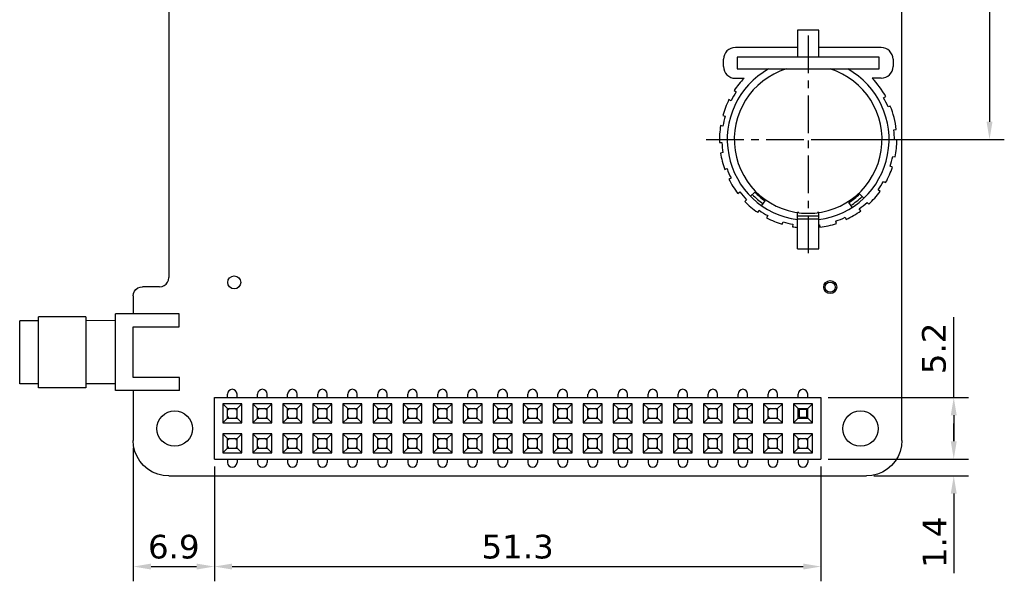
# Model space of a CAD drawing. Header units: millimetres. Extents: x 47 to 165, y 210 to 378.
# Tile 1 of 10: x 79 to 162, y 210 to 258. Entities that reach past the tile are written whole.
import ezdxf

# ---------------------------------------------------------------- set-up
doc = ezdxf.new("R2010")
doc.units = ezdxf.units.MM
doc.header["$LTSCALE"] = 0.1
doc.header["$PDMODE"] = 3
doc.header["$PDSIZE"] = 0.3125
doc.linetypes.add('CENTER', pattern=[50.8, 31.75, -6.35, 6.35, -6.35])
doc.layers.get('0').update_dxf_attribs({"linetype": 'CONTINUOUS'})
doc.layers.get('Defpoints').update_dxf_attribs({"linetype": 'CONTINUOUS'})
doc.layers.add('02___PRT_ALL_AXES', color=7, linetype='CONTINUOUS')
doc.layers.add('Dim', color=6, linetype='CONTINUOUS', lineweight=13)
doc.styles.add('Verdana', font='verdana.ttf', dxfattribs={"height": 2})
doc.dimstyles.new('aaaaaaaa 3.0', dxfattribs={"dimtxt": 2, "dimasz": 1.5, "dimexe": 1.25, "dimexo": 0.625, "dimtad": 1, "dimdec": 1, "dimzin": 9, "dimdsep": 46, "dimtxsty": 'Verdana', "dimcen": 0, "dimazin": 0, "dimtfac": 1, "dimtofl": 0, "dimtmove": 0, "dimatfit": 3, "dimfxl": 1, "dimlwd": 25, "dimlwe": 25, "dimarcsym": 0})

# ---------------------------------------------------------------- blocks, each defined once
blk = doc.blocks.new('*D71')
at = {"layer": 'Defpoints', "color": 0}
for p in [(150.743, 275.563), (145.58, 247.542), (160.918, 247.542)]:
    blk.add_point(p, dxfattribs=at)
at = {"layer": 'Dim', "color": 0, "lineweight": 25}
for p, q in [((151.368, 275.563), (162.168, 275.563)), ((160.918, 274.063), (160.918, 249.042)), ((146.205, 247.542), (162.168, 247.542))]:
    blk.add_line(p, q, dxfattribs=at)
at = {"layer": 'Dim', "color": 0}
for points in [[(161.168, 274.063), (160.668, 274.063), (160.918, 275.563)], [(160.668, 249.042), (161.168, 249.042), (160.918, 247.542)]]:
    blk.add_solid(points, dxfattribs=at)
at = {"layer": 'Dim', "color": 0, "insert": (159.247, 261.553), "char_height": 2, "attachment_point": 5, "rotation": 90, "style": 'Verdana'}
blk.add_mtext('28', dxfattribs=at)
blk = doc.blocks.new('*D72')
at = {"layer": 'Defpoints', "color": 0}
for p in [(88.506, 222.074), (95.36, 220.499), (95.36, 211.399)]:
    blk.add_point(p, dxfattribs=at)
at = {"layer": 'Dim', "color": 0, "lineweight": 25}
for p, q in [((88.506, 221.449), (88.506, 210.149)), ((95.36, 219.874), (95.36, 210.149)), ((90.006, 211.399), (93.86, 211.399))]:
    blk.add_line(p, q, dxfattribs=at)
at = {"layer": 'Dim', "color": 0}
for points in [[(90.006, 211.649), (90.006, 211.149), (88.506, 211.399)], [(93.86, 211.149), (93.86, 211.649), (95.36, 211.399)]]:
    blk.add_solid(points, dxfattribs=at)
at = {"layer": 'Dim', "color": 0, "insert": (91.933, 213.065), "char_height": 2, "attachment_point": 5, "style": 'Verdana'}
blk.add_mtext('6.9', dxfattribs=at)
blk = doc.blocks.new('*D73')
at = {"layer": 'Defpoints', "color": 0}
for p in [(95.36, 220.499), (146.66, 220.499), (146.66, 211.399)]:
    blk.add_point(p, dxfattribs=at)
at = {"layer": 'Dim', "color": 0, "lineweight": 25}
for p, q in [((95.36, 219.874), (95.36, 210.149)), ((146.66, 219.874), (146.66, 210.149)), ((96.86, 211.399), (145.16, 211.399))]:
    blk.add_line(p, q, dxfattribs=at)
at = {"layer": 'Dim', "color": 0}
for points in [[(96.86, 211.649), (96.86, 211.149), (95.36, 211.399)], [(145.16, 211.149), (145.16, 211.649), (146.66, 211.399)]]:
    blk.add_solid(points, dxfattribs=at)
at = {"layer": 'Dim', "color": 0, "insert": (121.01, 213.066), "char_height": 2, "attachment_point": 5, "style": 'Verdana'}
blk.add_mtext('51.3', dxfattribs=at)
blk = doc.blocks.new('*D74')
at = {"layer": 'Defpoints', "color": 0}
for p in [(146.66, 220.499), (150.505, 219.074), (157.892, 219.074)]:
    blk.add_point(p, dxfattribs=at)
at = {"layer": 'Dim', "color": 0, "lineweight": 25}
for p, q in [((157.892, 221.999), (157.892, 223.499)), ((147.285, 220.499), (159.142, 220.499)), ((151.13, 219.074), (159.142, 219.074)), ((157.892, 217.574), (157.892, 210.832))]:
    blk.add_line(p, q, dxfattribs=at)
at = {"layer": 'Dim', "color": 0}
for points in [[(157.642, 221.999), (158.142, 221.999), (157.892, 220.499)], [(158.142, 217.574), (157.642, 217.574), (157.892, 219.074)]]:
    blk.add_solid(points, dxfattribs=at)
at = {"layer": 'Dim', "color": 0, "insert": (156.264, 213.453), "char_height": 2, "attachment_point": 5, "rotation": 90, "style": 'Verdana'}
blk.add_mtext('1.4', dxfattribs=at)
blk = doc.blocks.new('*D75')
at = {"layer": 'Defpoints', "color": 0}
for p in [(146.66, 225.699), (146.66, 220.499), (157.892, 220.499)]:
    blk.add_point(p, dxfattribs=at)
at = {"layer": 'Dim', "color": 0, "lineweight": 25}
for p, q in [((157.892, 225.699), (157.892, 232.517)), ((147.285, 225.699), (159.142, 225.699)), ((157.892, 224.199), (157.892, 221.999)), ((147.285, 220.499), (159.142, 220.499))]:
    blk.add_line(p, q, dxfattribs=at)
at = {"layer": 'Dim', "color": 0}
for points in [[(158.142, 224.199), (157.642, 224.199), (157.892, 225.699)], [(157.642, 221.999), (158.142, 221.999), (157.892, 220.499)]]:
    blk.add_solid(points, dxfattribs=at)
at = {"layer": 'Dim', "color": 0, "insert": (156.226, 229.858), "char_height": 2, "attachment_point": 5, "rotation": 90, "style": 'Verdana'}
blk.add_mtext('5.2', dxfattribs=at)

msp = doc.modelspace()

# ---------------------------------------------------------------- linework, layer by layer
at = {"color": 7, "linetype": 'Continuous'}
for p, q in [((153.514, 222.074), (153.506, 272.573)), ((91.506, 258.785), (91.506, 235.848)), ((146.48, 256.792), (144.68, 256.792)), ((144.68, 256.792), (144.68, 254.509)), ((146.48, 254.509), (146.48, 256.792)), ((144.68, 255.324), (139.421, 255.324)), ((151.756, 255.324), (146.48, 255.324)), ((138.421, 253.719), (138.421, 254.324)), ((151.58, 254.509), (139.58, 254.509)), ((139.58, 254.509), (139.58, 253.509)), ((151.58, 253.509), (151.58, 254.509)), ((152.756, 254.324), (152.756, 253.723)), ((139.58, 253.509), (151.58, 253.509)), ((139.421, 252.719), (140.154, 252.719)), ((151.756, 252.723), (151.003, 252.723)), ((139.327, 251.683), (139.499, 251.569)), ((139.066, 250.823), (138.882, 250.915)), ((151.964, 251.069), (152.145, 251.168)), ((152.527, 250.367), (152.336, 250.29)), ((138.362, 249.578), (138.56, 249.522)), ((138.375, 248.679), (138.172, 248.711)), ((152.828, 248.359), (153.033, 248.382)), ((153.08, 247.496), (152.874, 247.497)), ((138.085, 247.279), (138.291, 247.286)), ((138.372, 246.426), (138.168, 246.395)), ((152.732, 246.109), (152.934, 246.069)), ((138.522, 245.004), (138.716, 245.074)), ((152.708, 245.21), (152.512, 245.274)), ((139.056, 244.28), (138.871, 244.188)), ((151.954, 243.995), (152.134, 243.895)), ((151.657, 243.146), (151.49, 243.267)), ((139.633, 242.972), (139.796, 243.098)), ((140.362, 242.445), (140.214, 242.301)), ((141.057, 243.095), (140.699, 242.746)), ((141.648, 241.943), (141.933, 242.353)), ((150.277, 242.565), (149.933, 242.928)), ((141.311, 241.375), (141.428, 241.545)), ((149.298, 241.799), (149.029, 242.221)), ((150.026, 241.502), (149.904, 241.668)), ((150.568, 242.22), (150.709, 242.069)), ((142.166, 241.096), (142.069, 240.914)), ((144.68, 238.292), (144.68, 241.359)), ((144.781, 241.349), (144.68, 241.349)), ((144.68, 241.065), (146.48, 241.065)), ((146.48, 240.789), (144.68, 240.789)), ((146.48, 241.349), (146.379, 241.349)), ((146.48, 238.292), (146.48, 241.359)), ((148.706, 240.952), (148.795, 240.766)), ((143.395, 240.367), (143.455, 240.564)), ((144.295, 240.362), (144.258, 240.159)), ((146.547, 240.312), (146.574, 240.108)), ((147.971, 240.433), (147.906, 240.629)), ((144.68, 238.292), (146.48, 238.292)), ((91.488, 235.648), (91.506, 235.848)), ((88.602, 234.69), (88.727, 234.852)), ((88.727, 234.852), (88.889, 234.977)), ((88.889, 234.977), (89.077, 235.055)), ((89.077, 235.055), (89.279, 235.074)), ((90.733, 235.068), (89.279, 235.074)), ((90.733, 235.068), (90.935, 235.095)), ((90.935, 235.095), (91.124, 235.173)), ((91.124, 235.173), (91.286, 235.297)), ((91.286, 235.297), (91.41, 235.459)), ((91.41, 235.459), (91.488, 235.648)), ((88.498, 234.299), (88.524, 234.502)), ((88.498, 234.299), (88.499, 232.785)), ((88.524, 234.502), (88.602, 234.69)), ((84.499, 232.532), (80.499, 232.529)), ((80.503, 226.529), (80.499, 232.529)), ((84.499, 232.532), (84.503, 226.532)), ((92.399, 232.787), (86.999, 232.784)), ((87.003, 226.284), (86.999, 232.784)), ((92.399, 231.687), (92.399, 232.787)), ((80.499, 232.204), (78.899, 232.203)), ((78.903, 226.853), (78.899, 232.203)), ((86.999, 232.209), (84.499, 232.207)), ((88.499, 231.685), (92.399, 231.687)), ((88.502, 227.385), (88.499, 231.685)), ((92.402, 227.387), (88.502, 227.385)), ((92.403, 226.287), (92.402, 227.387)), ((80.503, 226.854), (78.903, 226.853)), ((84.503, 226.532), (80.503, 226.529)), ((87.003, 226.859), (84.503, 226.857)), ((92.403, 226.287), (87.003, 226.284)), ((88.503, 226.285), (88.506, 222.074)), ((95.36, 225.699), (146.66, 225.699)), ((95.36, 220.499), (95.36, 225.699)), ((96.48, 225.699), (96.48, 226)), ((97.28, 225.699), (97.28, 226)), ((99.02, 225.699), (99.02, 226)), ((99.82, 225.699), (99.82, 226)), ((101.56, 225.699), (101.56, 226)), ((102.36, 225.699), (102.36, 226)), ((104.1, 225.699), (104.1, 226)), ((104.9, 225.699), (104.9, 226)), ((106.64, 225.699), (106.64, 226)), ((107.44, 225.699), (107.44, 226)), ((109.18, 225.699), (109.18, 226)), ((109.98, 225.699), (109.98, 226)), ((111.72, 225.699), (111.72, 226)), ((112.52, 225.699), (112.52, 226)), ((114.26, 225.699), (114.26, 226)), ((115.06, 225.699), (115.06, 226)), ((116.8, 225.699), (116.8, 226)), ((117.6, 225.699), (117.6, 226)), ((119.34, 225.699), (119.34, 226)), ((120.14, 225.699), (120.14, 226)), ((121.88, 225.699), (121.88, 226)), ((122.68, 225.699), (122.68, 226)), ((124.42, 225.699), (124.42, 226)), ((125.22, 225.699), (125.22, 226)), ((126.96, 225.699), (126.96, 226)), ((127.76, 225.699), (127.76, 226)), ((129.5, 225.699), (129.5, 226)), ((130.3, 225.699), (130.3, 226)), ((132.04, 225.699), (132.04, 226)), ((132.84, 225.699), (132.84, 226)), ((134.58, 225.699), (134.58, 226)), ((135.38, 225.699), (135.38, 226)), ((137.12, 225.699), (137.12, 226)), ((137.92, 225.699), (137.92, 226)), ((139.66, 225.699), (139.66, 226)), ((140.46, 225.699), (140.46, 226)), ((142.2, 225.699), (142.2, 226)), ((143, 225.699), (143, 226)), ((144.74, 225.699), (144.74, 226)), ((145.54, 225.699), (145.54, 226)), ((146.66, 225.699), (146.66, 220.499)), ((96.48, 224.769), (96.08, 225.169)), ((97.68, 225.169), (96.08, 225.169)), ((96.08, 225.169), (96.08, 223.569)), ((97.68, 225.169), (97.28, 224.769)), ((97.68, 223.569), (97.68, 225.169)), ((99.02, 224.769), (98.62, 225.169)), ((100.22, 225.169), (98.62, 225.169)), ((98.62, 225.169), (98.62, 223.569)), ((100.22, 225.169), (99.82, 224.769)), ((100.22, 223.569), (100.22, 225.169)), ((101.56, 224.769), (101.16, 225.169)), ((102.76, 225.169), (101.16, 225.169)), ((101.16, 225.169), (101.16, 223.569)), ((102.76, 225.169), (102.36, 224.769)), ((102.76, 223.569), (102.76, 225.169)), ((105.3, 225.169), (103.7, 225.169)), ((104.1, 224.769), (103.7, 225.169)), ((103.7, 225.169), (103.7, 223.569)), ((105.3, 225.169), (104.9, 224.769)), ((105.3, 223.569), (105.3, 225.169)), ((107.84, 225.169), (106.24, 225.169)), ((106.64, 224.769), (106.24, 225.169)), ((106.24, 225.169), (106.24, 223.569)), ((107.84, 225.169), (107.44, 224.769)), ((107.84, 223.569), (107.84, 225.169)), ((110.38, 225.169), (108.78, 225.169)), ((109.18, 224.769), (108.78, 225.169)), ((108.78, 225.169), (108.78, 223.569)), ((110.38, 225.169), (109.98, 224.769)), ((110.38, 223.569), (110.38, 225.169)), ((112.92, 225.169), (111.32, 225.169)), ((111.72, 224.769), (111.32, 225.169)), ((111.32, 225.169), (111.32, 223.569)), ((112.92, 225.169), (112.52, 224.769)), ((112.92, 223.569), (112.92, 225.169)), ((115.46, 225.169), (113.86, 225.169)), ((114.26, 224.769), (113.86, 225.169)), ((113.86, 225.169), (113.86, 223.569)), ((115.46, 225.169), (115.06, 224.769)), ((115.46, 223.569), (115.46, 225.169)), ((118, 225.169), (116.4, 225.169)), ((116.8, 224.769), (116.4, 225.169)), ((116.4, 225.169), (116.4, 223.569)), ((118, 225.169), (117.6, 224.769)), ((118, 223.569), (118, 225.169)), ((120.54, 225.169), (118.94, 225.169)), ((119.34, 224.769), (118.94, 225.169)), ((118.94, 225.169), (118.94, 223.569)), ((120.54, 225.169), (120.14, 224.769)), ((120.54, 223.569), (120.54, 225.169)), ((123.08, 225.169), (121.48, 225.169)), ((121.88, 224.769), (121.48, 225.169)), ((121.48, 225.169), (121.48, 223.569)), ((123.08, 225.169), (122.68, 224.769)), ((123.08, 223.569), (123.08, 225.169)), ((125.62, 225.169), (124.02, 225.169)), ((124.42, 224.769), (124.02, 225.169)), ((124.02, 225.169), (124.02, 223.569)), ((125.62, 225.169), (125.22, 224.769)), ((125.62, 223.569), (125.62, 225.169)), ((128.16, 225.169), (126.56, 225.169)), ((126.96, 224.769), (126.56, 225.169)), ((126.56, 225.169), (126.56, 223.569)), ((128.16, 225.169), (127.76, 224.769)), ((128.16, 223.569), (128.16, 225.169)), ((130.7, 225.169), (129.1, 225.169)), ((129.5, 224.769), (129.1, 225.169)), ((129.1, 225.169), (129.1, 223.569)), ((130.7, 225.169), (130.3, 224.769)), ((130.7, 223.569), (130.7, 225.169)), ((133.24, 225.169), (131.64, 225.169)), ((132.04, 224.769), (131.64, 225.169)), ((131.64, 225.169), (131.64, 223.569)), ((133.24, 225.169), (132.84, 224.769)), ((133.24, 223.569), (133.24, 225.169)), ((135.78, 225.169), (134.18, 225.169)), ((134.58, 224.769), (134.18, 225.169)), ((134.18, 225.169), (134.18, 223.569)), ((135.78, 225.169), (135.38, 224.769)), ((135.78, 223.569), (135.78, 225.169)), ((138.32, 225.169), (136.72, 225.169)), ((137.12, 224.769), (136.72, 225.169)), ((136.72, 225.169), (136.72, 223.569)), ((138.32, 225.169), (137.92, 224.769)), ((138.32, 223.569), (138.32, 225.169)), ((140.86, 225.169), (139.26, 225.169)), ((139.66, 224.769), (139.26, 225.169)), ((139.26, 225.169), (139.26, 223.569)), ((140.86, 225.169), (140.46, 224.769)), ((140.86, 223.569), (140.86, 225.169)), ((143.4, 225.169), (141.8, 225.169)), ((142.2, 224.769), (141.8, 225.169)), ((141.8, 225.169), (141.8, 223.569)), ((143.4, 225.169), (143, 224.769)), ((143.4, 223.569), (143.4, 225.169)), ((145.94, 225.169), (144.34, 225.169)), ((144.74, 224.769), (144.34, 225.169)), ((144.34, 225.169), (144.34, 223.569)), ((145.94, 225.169), (145.54, 224.769)), ((145.94, 223.569), (145.94, 225.169)), ((96.48, 224.769), (97.28, 224.769)), ((96.48, 223.969), (96.48, 224.769)), ((97.28, 223.969), (97.28, 224.769)), ((99.02, 224.769), (99.82, 224.769)), ((99.02, 223.969), (99.02, 224.769)), ((99.82, 223.969), (99.82, 224.769)), ((101.56, 224.769), (102.36, 224.769)), ((101.56, 223.969), (101.56, 224.769)), ((102.36, 223.969), (102.36, 224.769)), ((104.1, 224.769), (104.9, 224.769)), ((104.1, 223.969), (104.1, 224.769)), ((104.9, 223.969), (104.9, 224.769)), ((106.64, 224.769), (107.44, 224.769)), ((106.64, 223.969), (106.64, 224.769)), ((107.44, 223.969), (107.44, 224.769)), ((109.18, 224.769), (109.98, 224.769)), ((109.18, 223.969), (109.18, 224.769)), ((109.98, 223.969), (109.98, 224.769)), ((111.72, 224.769), (112.52, 224.769)), ((111.72, 223.969), (111.72, 224.769)), ((112.52, 223.969), (112.52, 224.769)), ((114.26, 224.769), (115.06, 224.769)), ((114.26, 223.969), (114.26, 224.769)), ((115.06, 223.969), (115.06, 224.769)), ((116.8, 224.769), (117.6, 224.769)), ((116.8, 223.969), (116.8, 224.769)), ((117.6, 223.969), (117.6, 224.769)), ((119.34, 224.769), (120.14, 224.769)), ((119.34, 223.969), (119.34, 224.769)), ((120.14, 223.969), (120.14, 224.769)), ((121.88, 224.769), (122.68, 224.769)), ((121.88, 223.969), (121.88, 224.769)), ((122.68, 223.969), (122.68, 224.769)), ((124.42, 224.769), (125.22, 224.769)), ((124.42, 223.969), (124.42, 224.769)), ((125.22, 223.969), (125.22, 224.769)), ((126.96, 224.769), (127.76, 224.769)), ((126.96, 223.969), (126.96, 224.769)), ((127.76, 223.969), (127.76, 224.769)), ((129.5, 224.769), (130.3, 224.769)), ((129.5, 223.969), (129.5, 224.769)), ((130.3, 223.969), (130.3, 224.769)), ((132.04, 224.769), (132.84, 224.769)), ((132.04, 223.969), (132.04, 224.769)), ((132.84, 223.969), (132.84, 224.769)), ((134.58, 224.769), (135.38, 224.769)), ((134.58, 223.969), (134.58, 224.769)), ((135.38, 223.969), (135.38, 224.769)), ((137.12, 224.769), (137.92, 224.769)), ((137.12, 223.969), (137.12, 224.769)), ((137.92, 223.969), (137.92, 224.769)), ((139.66, 224.769), (140.46, 224.769)), ((139.66, 223.969), (139.66, 224.769)), ((140.46, 223.969), (140.46, 224.769)), ((142.2, 224.769), (143, 224.769)), ((142.2, 223.969), (142.2, 224.769)), ((143, 223.969), (143, 224.769)), ((144.74, 224.769), (145.54, 224.769)), ((144.74, 223.969), (144.74, 224.769)), ((145.46, 224.689), (144.82, 224.689)), ((144.82, 224.689), (144.82, 224.049)), ((144.82, 224.049), (145.46, 224.049)), ((145.46, 224.049), (145.46, 224.689)), ((145.54, 223.969), (145.54, 224.769)), ((96.08, 223.569), (96.48, 223.969)), ((96.08, 223.569), (97.68, 223.569)), ((96.48, 223.969), (97.28, 223.969)), ((97.28, 223.969), (97.68, 223.569)), ((98.62, 223.569), (99.02, 223.969)), ((98.62, 223.569), (100.22, 223.569)), ((99.02, 223.969), (99.82, 223.969)), ((99.82, 223.969), (100.22, 223.569)), ((101.16, 223.569), (101.56, 223.969)), ((101.16, 223.569), (102.76, 223.569)), ((101.56, 223.969), (102.36, 223.969)), ((102.36, 223.969), (102.76, 223.569)), ((103.7, 223.569), (104.1, 223.969)), ((103.7, 223.569), (105.3, 223.569)), ((104.1, 223.969), (104.9, 223.969)), ((104.9, 223.969), (105.3, 223.569)), ((106.24, 223.569), (106.64, 223.969)), ((106.24, 223.569), (107.84, 223.569)), ((106.64, 223.969), (107.44, 223.969)), ((107.44, 223.969), (107.84, 223.569)), ((108.78, 223.569), (109.18, 223.969)), ((108.78, 223.569), (110.38, 223.569)), ((109.18, 223.969), (109.98, 223.969)), ((109.98, 223.969), (110.38, 223.569)), ((111.32, 223.569), (111.72, 223.969)), ((111.32, 223.569), (112.92, 223.569)), ((111.72, 223.969), (112.52, 223.969)), ((112.52, 223.969), (112.92, 223.569)), ((113.86, 223.569), (114.26, 223.969)), ((113.86, 223.569), (115.46, 223.569)), ((114.26, 223.969), (115.06, 223.969)), ((115.06, 223.969), (115.46, 223.569)), ((116.4, 223.569), (116.8, 223.969)), ((116.4, 223.569), (118, 223.569)), ((116.8, 223.969), (117.6, 223.969)), ((117.6, 223.969), (118, 223.569)), ((118.94, 223.569), (119.34, 223.969)), ((118.94, 223.569), (120.54, 223.569)), ((119.34, 223.969), (120.14, 223.969)), ((120.14, 223.969), (120.54, 223.569)), ((121.48, 223.569), (121.88, 223.969)), ((121.48, 223.569), (123.08, 223.569)), ((121.88, 223.969), (122.68, 223.969)), ((122.68, 223.969), (123.08, 223.569)), ((124.02, 223.569), (124.42, 223.969)), ((124.02, 223.569), (125.62, 223.569)), ((124.42, 223.969), (125.22, 223.969)), ((125.22, 223.969), (125.62, 223.569)), ((126.56, 223.569), (126.96, 223.969)), ((126.56, 223.569), (128.16, 223.569)), ((126.96, 223.969), (127.76, 223.969)), ((127.76, 223.969), (128.16, 223.569)), ((129.1, 223.569), (129.5, 223.969)), ((129.1, 223.569), (130.7, 223.569)), ((129.5, 223.969), (130.3, 223.969)), ((130.3, 223.969), (130.7, 223.569)), ((131.64, 223.569), (132.04, 223.969)), ((131.64, 223.569), (133.24, 223.569)), ((132.04, 223.969), (132.84, 223.969)), ((132.84, 223.969), (133.24, 223.569)), ((134.18, 223.569), (134.58, 223.969)), ((134.18, 223.569), (135.78, 223.569)), ((134.58, 223.969), (135.38, 223.969)), ((135.38, 223.969), (135.78, 223.569)), ((136.72, 223.569), (137.12, 223.969)), ((136.72, 223.569), (138.32, 223.569)), ((137.12, 223.969), (137.92, 223.969)), ((137.92, 223.969), (138.32, 223.569)), ((139.26, 223.569), (139.66, 223.969)), ((139.26, 223.569), (140.86, 223.569)), ((139.66, 223.969), (140.46, 223.969)), ((140.46, 223.969), (140.86, 223.569)), ((141.8, 223.569), (142.2, 223.969)), ((141.8, 223.569), (143.4, 223.569)), ((142.2, 223.969), (143, 223.969)), ((143, 223.969), (143.4, 223.569)), ((144.34, 223.569), (144.74, 223.969)), ((144.34, 223.569), (145.94, 223.569)), ((144.74, 223.969), (145.54, 223.969)), ((145.54, 223.969), (145.94, 223.569)), ((96.48, 222.229), (96.08, 222.629)), ((97.68, 222.629), (96.08, 222.629)), ((96.08, 222.629), (96.08, 221.029)), ((97.68, 222.629), (97.28, 222.229)), ((97.68, 221.029), (97.68, 222.629)), ((99.02, 222.229), (98.62, 222.629)), ((100.22, 222.629), (98.62, 222.629)), ((98.62, 222.629), (98.62, 221.029)), ((100.22, 222.629), (99.82, 222.229)), ((100.22, 221.029), (100.22, 222.629)), ((101.56, 222.229), (101.16, 222.629)), ((102.76, 222.629), (101.16, 222.629)), ((101.16, 222.629), (101.16, 221.029)), ((102.76, 222.629), (102.36, 222.229)), ((102.76, 221.029), (102.76, 222.629)), ((105.3, 222.629), (103.7, 222.629)), ((104.1, 222.229), (103.7, 222.629)), ((103.7, 222.629), (103.7, 221.029)), ((105.3, 222.629), (104.9, 222.229)), ((105.3, 221.029), (105.3, 222.629)), ((107.84, 222.629), (106.24, 222.629)), ((106.64, 222.229), (106.24, 222.629)), ((106.24, 222.629), (106.24, 221.029)), ((107.84, 222.629), (107.44, 222.229)), ((107.84, 221.029), (107.84, 222.629)), ((110.38, 222.629), (108.78, 222.629)), ((109.18, 222.229), (108.78, 222.629)), ((108.78, 222.629), (108.78, 221.029)), ((110.38, 222.629), (109.98, 222.229)), ((110.38, 221.029), (110.38, 222.629)), ((112.92, 222.629), (111.32, 222.629)), ((111.72, 222.229), (111.32, 222.629)), ((111.32, 222.629), (111.32, 221.029)), ((112.92, 222.629), (112.52, 222.229)), ((112.92, 221.029), (112.92, 222.629)), ((115.46, 222.629), (113.86, 222.629)), ((114.26, 222.229), (113.86, 222.629)), ((113.86, 222.629), (113.86, 221.029)), ((115.46, 222.629), (115.06, 222.229)), ((115.46, 221.029), (115.46, 222.629)), ((118, 222.629), (116.4, 222.629)), ((116.8, 222.229), (116.4, 222.629)), ((116.4, 222.629), (116.4, 221.029)), ((118, 222.629), (117.6, 222.229)), ((118, 221.029), (118, 222.629)), ((120.54, 222.629), (118.94, 222.629)), ((119.34, 222.229), (118.94, 222.629)), ((118.94, 222.629), (118.94, 221.029)), ((120.54, 222.629), (120.14, 222.229)), ((120.54, 221.029), (120.54, 222.629)), ((123.08, 222.629), (121.48, 222.629)), ((121.88, 222.229), (121.48, 222.629)), ((121.48, 222.629), (121.48, 221.029)), ((123.08, 222.629), (122.68, 222.229)), ((123.08, 221.029), (123.08, 222.629)), ((125.62, 222.629), (124.02, 222.629)), ((124.42, 222.229), (124.02, 222.629)), ((124.02, 222.629), (124.02, 221.029)), ((125.62, 222.629), (125.22, 222.229)), ((125.62, 221.029), (125.62, 222.629)), ((128.16, 222.629), (126.56, 222.629)), ((126.96, 222.229), (126.56, 222.629)), ((126.56, 222.629), (126.56, 221.029)), ((128.16, 222.629), (127.76, 222.229)), ((128.16, 221.029), (128.16, 222.629)), ((130.7, 222.629), (129.1, 222.629)), ((129.5, 222.229), (129.1, 222.629)), ((129.1, 222.629), (129.1, 221.029)), ((130.7, 222.629), (130.3, 222.229)), ((130.7, 221.029), (130.7, 222.629)), ((133.24, 222.629), (131.64, 222.629)), ((132.04, 222.229), (131.64, 222.629)), ((131.64, 222.629), (131.64, 221.029)), ((133.24, 222.629), (132.84, 222.229)), ((133.24, 221.029), (133.24, 222.629)), ((135.78, 222.629), (134.18, 222.629)), ((134.58, 222.229), (134.18, 222.629)), ((134.18, 222.629), (134.18, 221.029)), ((135.78, 222.629), (135.38, 222.229)), ((135.78, 221.029), (135.78, 222.629)), ((138.32, 222.629), (136.72, 222.629)), ((137.12, 222.229), (136.72, 222.629)), ((136.72, 222.629), (136.72, 221.029)), ((138.32, 222.629), (137.92, 222.229)), ((138.32, 221.029), (138.32, 222.629)), ((140.86, 222.629), (139.26, 222.629)), ((139.66, 222.229), (139.26, 222.629)), ((139.26, 222.629), (139.26, 221.029)), ((140.86, 222.629), (140.46, 222.229)), ((140.86, 221.029), (140.86, 222.629)), ((143.4, 222.629), (141.8, 222.629)), ((142.2, 222.229), (141.8, 222.629)), ((141.8, 222.629), (141.8, 221.029)), ((143.4, 222.629), (143, 222.229)), ((143.4, 221.029), (143.4, 222.629)), ((145.94, 222.629), (144.34, 222.629)), ((144.74, 222.229), (144.34, 222.629)), ((144.34, 222.629), (144.34, 221.029)), ((145.94, 222.629), (145.54, 222.229)), ((145.94, 221.029), (145.94, 222.629)), ((88.534, 221.603), (88.506, 222.074)), ((88.644, 221.144), (88.534, 221.603)), ((96.48, 222.229), (97.28, 222.229)), ((96.48, 221.429), (96.48, 222.229)), ((97.28, 221.429), (97.28, 222.229)), ((99.02, 222.229), (99.82, 222.229)), ((99.02, 221.429), (99.02, 222.229)), ((99.82, 221.429), (99.82, 222.229)), ((101.56, 222.229), (102.36, 222.229)), ((101.56, 221.429), (101.56, 222.229)), ((102.36, 221.429), (102.36, 222.229)), ((104.1, 222.229), (104.9, 222.229)), ((104.1, 221.429), (104.1, 222.229)), ((104.9, 221.429), (104.9, 222.229)), ((106.64, 222.229), (107.44, 222.229)), ((106.64, 221.429), (106.64, 222.229)), ((107.44, 221.429), (107.44, 222.229)), ((109.18, 222.229), (109.98, 222.229)), ((109.18, 221.429), (109.18, 222.229)), ((109.98, 221.429), (109.98, 222.229)), ((111.72, 222.229), (112.52, 222.229)), ((111.72, 221.429), (111.72, 222.229)), ((112.52, 221.429), (112.52, 222.229)), ((114.26, 222.229), (115.06, 222.229)), ((114.26, 221.429), (114.26, 222.229)), ((115.06, 221.429), (115.06, 222.229)), ((116.8, 222.229), (117.6, 222.229)), ((116.8, 221.429), (116.8, 222.229)), ((117.6, 221.429), (117.6, 222.229)), ((119.34, 222.229), (120.14, 222.229)), ((119.34, 221.429), (119.34, 222.229)), ((120.14, 221.429), (120.14, 222.229)), ((121.88, 222.229), (122.68, 222.229)), ((121.88, 221.429), (121.88, 222.229)), ((122.68, 221.429), (122.68, 222.229)), ((124.42, 222.229), (125.22, 222.229)), ((124.42, 221.429), (124.42, 222.229)), ((125.22, 221.429), (125.22, 222.229)), ((126.96, 222.229), (127.76, 222.229)), ((126.96, 221.429), (126.96, 222.229)), ((127.76, 221.429), (127.76, 222.229)), ((129.5, 222.229), (130.3, 222.229)), ((129.5, 221.429), (129.5, 222.229)), ((130.3, 221.429), (130.3, 222.229)), ((132.04, 222.229), (132.84, 222.229)), ((132.04, 221.429), (132.04, 222.229)), ((132.84, 221.429), (132.84, 222.229)), ((134.58, 222.229), (135.38, 222.229)), ((134.58, 221.429), (134.58, 222.229)), ((135.38, 221.429), (135.38, 222.229)), ((137.12, 222.229), (137.92, 222.229)), ((137.12, 221.429), (137.12, 222.229)), ((137.92, 221.429), (137.92, 222.229)), ((139.66, 222.229), (140.46, 222.229)), ((139.66, 221.429), (139.66, 222.229)), ((140.46, 221.429), (140.46, 222.229)), ((142.2, 222.229), (143, 222.229)), ((142.2, 221.429), (142.2, 222.229)), ((143, 221.429), (143, 222.229)), ((144.74, 222.229), (145.54, 222.229)), ((144.74, 221.429), (144.74, 222.229)), ((145.54, 221.429), (145.54, 222.229)), ((153.477, 221.603), (153.367, 221.144)), ((153.514, 222.074), (153.477, 221.603)), ((88.825, 220.707), (88.644, 221.144)), ((89.072, 220.305), (88.825, 220.707)), ((96.08, 221.029), (96.48, 221.429)), ((96.08, 221.029), (97.68, 221.029)), ((96.48, 221.429), (97.28, 221.429)), ((97.28, 221.429), (97.68, 221.029)), ((98.62, 221.029), (99.02, 221.429)), ((98.62, 221.029), (100.22, 221.029)), ((99.02, 221.429), (99.82, 221.429)), ((99.82, 221.429), (100.22, 221.029)), ((101.16, 221.029), (101.56, 221.429)), ((101.16, 221.029), (102.76, 221.029)), ((101.56, 221.429), (102.36, 221.429)), ((102.36, 221.429), (102.76, 221.029)), ((103.7, 221.029), (104.1, 221.429)), ((103.7, 221.029), (105.3, 221.029)), ((104.1, 221.429), (104.9, 221.429)), ((104.9, 221.429), (105.3, 221.029)), ((106.24, 221.029), (106.64, 221.429)), ((106.24, 221.029), (107.84, 221.029)), ((106.64, 221.429), (107.44, 221.429)), ((107.44, 221.429), (107.84, 221.029)), ((108.78, 221.029), (109.18, 221.429)), ((108.78, 221.029), (110.38, 221.029)), ((109.18, 221.429), (109.98, 221.429)), ((109.98, 221.429), (110.38, 221.029)), ((111.32, 221.029), (111.72, 221.429)), ((111.32, 221.029), (112.92, 221.029)), ((111.72, 221.429), (112.52, 221.429)), ((112.52, 221.429), (112.92, 221.029)), ((113.86, 221.029), (114.26, 221.429)), ((113.86, 221.029), (115.46, 221.029)), ((114.26, 221.429), (115.06, 221.429)), ((115.06, 221.429), (115.46, 221.029)), ((116.4, 221.029), (116.8, 221.429)), ((116.4, 221.029), (118, 221.029)), ((116.8, 221.429), (117.6, 221.429)), ((117.6, 221.429), (118, 221.029)), ((118.94, 221.029), (119.34, 221.429)), ((118.94, 221.029), (120.54, 221.029)), ((119.34, 221.429), (120.14, 221.429)), ((120.14, 221.429), (120.54, 221.029)), ((121.48, 221.029), (121.88, 221.429)), ((121.48, 221.029), (123.08, 221.029)), ((121.88, 221.429), (122.68, 221.429)), ((122.68, 221.429), (123.08, 221.029)), ((124.02, 221.029), (124.42, 221.429)), ((124.02, 221.029), (125.62, 221.029)), ((124.42, 221.429), (125.22, 221.429)), ((125.22, 221.429), (125.62, 221.029)), ((126.56, 221.029), (126.96, 221.429)), ((126.56, 221.029), (128.16, 221.029)), ((126.96, 221.429), (127.76, 221.429)), ((127.76, 221.429), (128.16, 221.029)), ((129.1, 221.029), (129.5, 221.429)), ((129.1, 221.029), (130.7, 221.029)), ((129.5, 221.429), (130.3, 221.429)), ((130.3, 221.429), (130.7, 221.029)), ((131.64, 221.029), (132.04, 221.429)), ((131.64, 221.029), (133.24, 221.029)), ((132.04, 221.429), (132.84, 221.429)), ((132.84, 221.429), (133.24, 221.029)), ((134.18, 221.029), (134.58, 221.429)), ((134.18, 221.029), (135.78, 221.029)), ((134.58, 221.429), (135.38, 221.429)), ((135.38, 221.429), (135.78, 221.029)), ((136.72, 221.029), (137.12, 221.429)), ((136.72, 221.029), (138.32, 221.029)), ((137.12, 221.429), (137.92, 221.429)), ((137.92, 221.429), (138.32, 221.029)), ((139.26, 221.029), (139.66, 221.429)), ((139.26, 221.029), (140.86, 221.029)), ((139.66, 221.429), (140.46, 221.429)), ((140.46, 221.429), (140.86, 221.029)), ((141.8, 221.029), (142.2, 221.429)), ((141.8, 221.029), (143.4, 221.029)), ((142.2, 221.429), (143, 221.429)), ((143, 221.429), (143.4, 221.029)), ((144.34, 221.029), (144.74, 221.429)), ((144.34, 221.029), (145.94, 221.029)), ((144.74, 221.429), (145.54, 221.429)), ((145.54, 221.429), (145.94, 221.029)), ((153.186, 220.707), (152.939, 220.305)), ((153.367, 221.144), (153.186, 220.707)), ((89.378, 219.946), (89.072, 220.305)), ((89.737, 219.639), (89.378, 219.946)), ((95.36, 220.499), (146.66, 220.499)), ((96.48, 220.499), (96.48, 220.197)), ((97.28, 220.499), (97.28, 220.197)), ((99.02, 220.499), (99.02, 220.197)), ((99.82, 220.499), (99.82, 220.197)), ((101.56, 220.499), (101.56, 220.197)), ((102.36, 220.499), (102.36, 220.197)), ((104.1, 220.499), (104.1, 220.197)), ((104.9, 220.499), (104.9, 220.197)), ((106.64, 220.499), (106.64, 220.197)), ((107.44, 220.499), (107.44, 220.197)), ((109.18, 220.499), (109.18, 220.197)), ((109.98, 220.499), (109.98, 220.197)), ((111.72, 220.499), (111.72, 220.197)), ((112.52, 220.499), (112.52, 220.197)), ((114.26, 220.499), (114.26, 220.197)), ((115.06, 220.499), (115.06, 220.197)), ((116.8, 220.499), (116.8, 220.197)), ((117.6, 220.499), (117.6, 220.197)), ((119.34, 220.499), (119.34, 220.197)), ((120.14, 220.499), (120.14, 220.197)), ((121.88, 220.499), (121.88, 220.197)), ((122.68, 220.499), (122.68, 220.197)), ((124.42, 220.499), (124.42, 220.197)), ((125.22, 220.499), (125.22, 220.197)), ((126.96, 220.499), (126.96, 220.197)), ((127.76, 220.499), (127.76, 220.197)), ((129.5, 220.499), (129.5, 220.197)), ((130.3, 220.499), (130.3, 220.197)), ((132.04, 220.499), (132.04, 220.197)), ((132.84, 220.499), (132.84, 220.197)), ((134.58, 220.499), (134.58, 220.197)), ((135.38, 220.499), (135.38, 220.197)), ((137.12, 220.499), (137.12, 220.197)), ((137.92, 220.499), (137.92, 220.197)), ((139.66, 220.499), (139.66, 220.197)), ((140.46, 220.499), (140.46, 220.197)), ((142.2, 220.499), (142.2, 220.197)), ((143, 220.499), (143, 220.197)), ((144.74, 220.499), (144.74, 220.197)), ((145.54, 220.499), (145.54, 220.197)), ((152.633, 219.946), (152.273, 219.639)), ((152.939, 220.305), (152.633, 219.946)), ((90.14, 219.392), (89.737, 219.639)), ((90.576, 219.212), (90.14, 219.392)), ((91.035, 219.101), (90.576, 219.212)), ((91.506, 219.064), (91.035, 219.101)), ((91.506, 219.064), (150.505, 219.074)), ((150.975, 219.101), (150.505, 219.074)), ((151.435, 219.212), (150.975, 219.101)), ((151.871, 219.392), (151.435, 219.212)), ((152.273, 219.639), (151.871, 219.392))]:
    msp.add_line(p, q, dxfattribs=at)
at = {"color": 1, "linetype": 'CENTER'}
for p, q in [((145.58, 256.332), (145.58, 237.573)), ((136.954, 247.542), (154.206, 247.542))]:
    msp.add_line(p, q, dxfattribs=at)
at = {"color": 7, "linetype": 'Continuous'}
for centre, radius in [((97.045, 235.446), 0.55), ((147.445, 235.046), 0.55), ((147.445, 235.046), 0.425), ((92.006, 223.073), 1.5), ((150.006, 223.073), 1.5)]:
    msp.add_circle(centre, radius, dxfattribs=at)
for centre, radius, start, end in [((139.421, 254.324), 1, 90, 180), ((151.756, 254.324), 1, 0, 90), ((139.421, 253.719), 1, 180, 270), ((145.58, 247.542), 6.844, 119.3255, 262.44373), ((145.58, 247.542), 6.844, 277.55627, 60.6745), ((151.756, 253.723), 1, 270.00128, 0), ((145.58, 247.542), 7.5, 136.34271, 146.48189), ((145.58, 247.542), 7.5, 28.91877, 43.6961), ((145.58, 247.542), 7.294, 146.48204, 153.26733), ((145.58, 247.542), 7.5, 153.26718, 164.24591), ((145.58, 247.542), 7.294, 22.13312, 28.91864), ((145.58, 247.542), 7.5, 6.43645, 22.13326), ((145.58, 247.542), 7.294, 164.24607, 171.0316), ((145.58, 247.542), 7.5, 171.03144, 182.00998), ((145.58, 247.542), 7.294, 359.65075, 6.43629), ((145.58, 247.542), 7.5, 348.67235, 359.65091), ((145.58, 247.542), 7.294, 182.01014, 188.79567), ((145.58, 247.542), 7.5, 188.79552, 199.77408), ((145.58, 247.542), 7.294, 341.88664, 348.67219), ((145.58, 247.542), 7.294, 199.77423, 206.55978), ((145.58, 247.542), 7.5, 330.90821, 341.8868), ((145.58, 247.542), 7.5, 206.55964, 217.53824), ((145.58, 247.542), 7.294, 324.1225, 330.90806), ((145.58, 247.542), 7.5, 313.1443, 324.12264), ((145.58, 247.542), 7.294, 217.53836, 224.32392), ((145.352, 247.284), 6.3, 224.28789, 235.26644), ((145.352, 247.284), 6, 224.28789, 235.26644), ((145.803, 247.28), 6, 302.52173, 313.50028), ((145.803, 247.28), 6.3, 302.52173, 313.50028), ((145.58, 247.542), 7.5, 224.32382, 235.30213), ((145.58, 247.542), 7.294, 235.3022, 242.08774), ((145.58, 247.542), 7.5, 295.38016, 306.35874), ((145.58, 247.542), 7.294, 306.35864, 313.14418), ((145.58, 247.542), 7.5, 242.08769, 253.06628), ((145.58, 247.542), 7.294, 288.59452, 295.38007), ((145.58, 247.542), 7.294, 253.0663, 259.85185), ((145.58, 247.542), 7.5, 259.85184, 263.10791), ((145.58, 247.542), 7.294, 277.08786, 277.61596), ((145.58, 247.542), 7.5, 277.616, 288.59459), ((96.88, 226), 0.399, 0, 180), ((99.42, 226), 0.399, 0, 180), ((101.96, 226), 0.399, 0, 180), ((104.5, 226), 0.399, 0, 180), ((107.04, 226), 0.399, 0, 180), ((109.58, 226), 0.399, 0, 180), ((112.12, 226), 0.399, 0, 180), ((114.66, 226), 0.399, 0, 180), ((117.2, 226), 0.399, 0, 180), ((119.74, 226), 0.399, 0, 180), ((122.28, 226), 0.399, 0, 180), ((124.82, 226), 0.399, 0, 180), ((127.36, 226), 0.399, 0, 180), ((129.9, 226), 0.399, 0, 180), ((132.44, 226), 0.399, 0, 180), ((134.98, 226), 0.399, 0, 180), ((137.52, 226), 0.399, 0, 180), ((140.06, 226), 0.399, 0, 180), ((142.6, 226), 0.399, 0, 180), ((145.14, 226), 0.399, 0, 180), ((96.876, 224.343), 0.475, 115.4377, 148.11716), ((96.876, 224.343), 0.475, 211.85792, 233.38626), ((96.876, 224.343), 0.475, 30.07892, 64.6854), ((96.876, 224.343), 0.475, 306.61173, 329.90561), ((99.416, 224.343), 0.475, 115.4377, 148.11716), ((99.416, 224.343), 0.475, 211.85792, 233.38626), ((99.416, 224.343), 0.475, 30.07892, 64.6854), ((99.416, 224.343), 0.475, 306.61173, 329.90561), ((101.956, 224.343), 0.475, 115.4377, 148.11716), ((101.956, 224.343), 0.475, 211.85792, 233.38626), ((101.956, 224.343), 0.475, 30.07892, 64.6854), ((101.956, 224.343), 0.475, 306.61173, 329.90561), ((104.496, 224.343), 0.475, 115.4377, 148.11716), ((104.496, 224.343), 0.475, 211.85792, 233.38626), ((104.496, 224.343), 0.475, 30.07892, 64.6854), ((104.496, 224.343), 0.475, 306.61173, 329.90561), ((107.036, 224.343), 0.475, 115.4377, 148.11716), ((107.036, 224.343), 0.475, 211.85792, 233.38626), ((107.036, 224.343), 0.475, 30.07892, 64.6854), ((107.036, 224.343), 0.475, 306.61173, 329.90561), ((109.576, 224.343), 0.475, 115.4377, 148.11716), ((109.576, 224.343), 0.475, 211.85792, 233.38626), ((109.576, 224.343), 0.475, 30.07892, 64.6854), ((109.576, 224.343), 0.475, 306.61173, 329.90561), ((112.116, 224.343), 0.475, 115.4377, 148.11716), ((112.116, 224.343), 0.475, 211.85792, 233.38626), ((112.116, 224.343), 0.475, 30.07892, 64.6854), ((112.116, 224.343), 0.475, 306.61173, 329.90561), ((114.656, 224.343), 0.475, 115.4377, 148.11716), ((114.656, 224.343), 0.475, 211.85792, 233.38626), ((114.656, 224.343), 0.475, 30.07892, 64.6854), ((114.656, 224.343), 0.475, 306.61173, 329.90561), ((117.196, 224.343), 0.475, 115.4377, 148.11716), ((117.196, 224.343), 0.475, 211.85792, 233.38626), ((117.196, 224.343), 0.475, 30.07892, 64.6854), ((117.196, 224.343), 0.475, 306.61173, 329.90561), ((119.736, 224.343), 0.475, 115.4377, 148.11716), ((119.736, 224.343), 0.475, 211.85792, 233.38626), ((119.736, 224.343), 0.475, 30.07892, 64.6854), ((119.736, 224.343), 0.475, 306.61173, 329.90561), ((122.276, 224.343), 0.475, 115.4377, 148.11716), ((122.276, 224.343), 0.475, 211.85792, 233.38626), ((122.276, 224.343), 0.475, 30.07892, 64.6854), ((122.276, 224.343), 0.475, 306.61173, 329.90561), ((124.816, 224.343), 0.475, 115.4377, 148.11716), ((124.816, 224.343), 0.475, 211.85792, 233.38626), ((124.816, 224.343), 0.475, 30.07892, 64.6854), ((124.816, 224.343), 0.475, 306.61173, 329.90561), ((127.356, 224.343), 0.475, 115.4377, 148.11716), ((127.356, 224.343), 0.475, 211.85792, 233.38626), ((127.356, 224.343), 0.475, 30.07892, 64.6854), ((127.356, 224.343), 0.475, 306.61173, 329.90561), ((129.896, 224.343), 0.475, 115.4377, 148.11716), ((129.896, 224.343), 0.475, 211.85792, 233.38626), ((129.896, 224.343), 0.475, 30.07892, 64.6854), ((129.896, 224.343), 0.475, 306.61173, 329.90561), ((132.436, 224.343), 0.475, 115.4377, 148.11716), ((132.436, 224.343), 0.475, 211.85792, 233.38626), ((132.436, 224.343), 0.475, 30.07892, 64.6854), ((132.436, 224.343), 0.475, 306.61173, 329.90561), ((134.976, 224.343), 0.475, 115.4377, 148.11716), ((134.976, 224.343), 0.475, 211.85792, 233.38626), ((134.976, 224.343), 0.475, 30.07892, 64.6854), ((134.976, 224.343), 0.475, 306.61173, 329.90561), ((137.516, 224.343), 0.475, 115.4377, 148.11716), ((137.516, 224.343), 0.475, 211.85792, 233.38626), ((137.516, 224.343), 0.475, 30.07892, 64.6854), ((137.516, 224.343), 0.475, 306.61173, 329.90561), ((140.056, 224.343), 0.475, 115.4377, 148.11716), ((140.056, 224.343), 0.475, 211.85792, 233.38626), ((140.056, 224.343), 0.475, 30.07892, 64.6854), ((140.056, 224.343), 0.475, 306.61173, 329.90561), ((142.596, 224.343), 0.475, 115.4377, 148.11716), ((142.596, 224.343), 0.475, 211.85792, 233.38626), ((142.596, 224.343), 0.475, 30.07892, 64.6854), ((142.596, 224.343), 0.475, 306.61173, 329.90561), ((96.876, 221.803), 0.475, 115.4377, 148.11716), ((96.876, 221.803), 0.475, 211.85792, 233.38626), ((96.876, 221.803), 0.475, 30.07892, 64.6854), ((96.876, 221.803), 0.475, 306.61173, 329.90561), ((99.416, 221.803), 0.475, 115.4377, 148.11716), ((99.416, 221.803), 0.475, 211.85792, 233.38626), ((99.416, 221.803), 0.475, 30.07892, 64.6854), ((99.416, 221.803), 0.475, 306.61173, 329.90561), ((101.956, 221.803), 0.475, 115.4377, 148.11716), ((101.956, 221.803), 0.475, 211.85792, 233.38626), ((101.956, 221.803), 0.475, 30.07892, 64.6854), ((101.956, 221.803), 0.475, 306.61173, 329.90561), ((104.496, 221.803), 0.475, 115.4377, 148.11716), ((104.496, 221.803), 0.475, 211.85792, 233.38626), ((104.496, 221.803), 0.475, 30.07892, 64.6854), ((104.496, 221.803), 0.475, 306.61173, 329.90561), ((107.036, 221.803), 0.475, 115.4377, 148.11716), ((107.036, 221.803), 0.475, 211.85792, 233.38626), ((107.036, 221.803), 0.475, 30.07892, 64.6854), ((107.036, 221.803), 0.475, 306.61173, 329.90561), ((109.576, 221.803), 0.475, 115.4377, 148.11716), ((109.576, 221.803), 0.475, 211.85792, 233.38626), ((109.576, 221.803), 0.475, 30.07892, 64.6854), ((109.576, 221.803), 0.475, 306.61173, 329.90561), ((112.116, 221.803), 0.475, 115.4377, 148.11716), ((112.116, 221.803), 0.475, 211.85792, 233.38626), ((112.116, 221.803), 0.475, 30.07892, 64.6854), ((112.116, 221.803), 0.475, 306.61173, 329.90561), ((114.656, 221.803), 0.475, 115.4377, 148.11716), ((114.656, 221.803), 0.475, 211.85792, 233.38626), ((114.656, 221.803), 0.475, 30.07892, 64.6854), ((114.656, 221.803), 0.475, 306.61173, 329.90561), ((117.196, 221.803), 0.475, 115.4377, 148.11716), ((117.196, 221.803), 0.475, 211.85792, 233.38626), ((117.196, 221.803), 0.475, 30.07892, 64.6854), ((117.196, 221.803), 0.475, 306.61173, 329.90561), ((119.736, 221.803), 0.475, 115.4377, 148.11716), ((119.736, 221.803), 0.475, 211.85792, 233.38626), ((119.736, 221.803), 0.475, 30.07892, 64.6854), ((119.736, 221.803), 0.475, 306.61173, 329.90561), ((122.276, 221.803), 0.475, 115.4377, 148.11716), ((122.276, 221.803), 0.475, 211.85792, 233.38626), ((122.276, 221.803), 0.475, 30.07892, 64.6854), ((122.276, 221.803), 0.475, 306.61173, 329.90561), ((124.816, 221.803), 0.475, 115.4377, 148.11716), ((124.816, 221.803), 0.475, 211.85792, 233.38626), ((124.816, 221.803), 0.475, 30.07892, 64.6854), ((124.816, 221.803), 0.475, 306.61173, 329.90561), ((127.356, 221.803), 0.475, 115.4377, 148.11716), ((127.356, 221.803), 0.475, 211.85792, 233.38626), ((127.356, 221.803), 0.475, 30.07892, 64.6854), ((127.356, 221.803), 0.475, 306.61173, 329.90561), ((129.896, 221.803), 0.475, 115.4377, 148.11716), ((129.896, 221.803), 0.475, 211.85792, 233.38626), ((129.896, 221.803), 0.475, 30.07892, 64.6854), ((129.896, 221.803), 0.475, 306.61173, 329.90561), ((132.436, 221.803), 0.475, 115.4377, 148.11716), ((132.436, 221.803), 0.475, 211.85792, 233.38626), ((132.436, 221.803), 0.475, 30.07892, 64.6854), ((132.436, 221.803), 0.475, 306.61173, 329.90561), ((134.976, 221.803), 0.475, 115.4377, 148.11716), ((134.976, 221.803), 0.475, 211.85792, 233.38626), ((134.976, 221.803), 0.475, 30.07892, 64.6854), ((134.976, 221.803), 0.475, 306.61173, 329.90561), ((137.516, 221.803), 0.475, 115.4377, 148.11716), ((137.516, 221.803), 0.475, 211.85792, 233.38626), ((137.516, 221.803), 0.475, 30.07892, 64.6854), ((137.516, 221.803), 0.475, 306.61173, 329.90561), ((140.056, 221.803), 0.475, 115.4377, 148.11716), ((140.056, 221.803), 0.475, 211.85792, 233.38626), ((140.056, 221.803), 0.475, 30.07892, 64.6854), ((140.056, 221.803), 0.475, 306.61173, 329.90561), ((142.596, 221.803), 0.475, 115.4377, 148.11716), ((142.596, 221.803), 0.475, 211.85792, 233.38626), ((142.596, 221.803), 0.475, 30.07892, 64.6854), ((142.596, 221.803), 0.475, 306.61173, 329.90561), ((145.136, 221.803), 0.475, 115.4377, 148.11716), ((145.136, 221.803), 0.475, 211.85792, 233.38626), ((145.136, 221.803), 0.475, 30.07892, 64.6854), ((145.136, 221.803), 0.475, 306.61173, 329.90561), ((96.88, 220.197), 0.399, 180, 360), ((99.42, 220.197), 0.399, 180, 360), ((101.96, 220.197), 0.399, 180, 360), ((104.5, 220.197), 0.399, 180, 360), ((107.04, 220.197), 0.399, 180, 360), ((109.58, 220.197), 0.399, 180, 360), ((112.12, 220.197), 0.399, 180, 360), ((114.66, 220.197), 0.399, 180, 360), ((117.2, 220.197), 0.399, 180, 360), ((119.74, 220.197), 0.399, 180, 360), ((122.28, 220.197), 0.399, 180, 360), ((124.82, 220.197), 0.399, 180, 360), ((127.36, 220.197), 0.399, 180, 360), ((129.9, 220.197), 0.399, 180, 360), ((132.44, 220.197), 0.399, 180, 360), ((134.98, 220.197), 0.399, 180, 360), ((137.52, 220.197), 0.399, 180, 360), ((140.06, 220.197), 0.399, 180, 360), ((142.6, 220.197), 0.399, 180, 360), ((145.14, 220.197), 0.399, 180, 360)]:
    msp.add_arc(centre, radius, start, end, dxfattribs=at)
at = {"layer": '02___PRT_ALL_AXES', "color": 7, "linetype": 'Continuous'}
msp.add_arc((145.58, 247.542), 6.25, 107.18783, 72.81217, dxfattribs=at)

# ---------------------------------------------------------------- dimensions: what is measured, and where the dimension line sits
at = {"layer": 'Dim'}
for base, p1, p2, picture, middle in [((160.918, 247.542), (150.743, 275.563), (145.58, 247.542), '*D71', (159.247, 261.553)), ((157.892, 219.074), (146.66, 220.499), (150.505, 219.074), '*D74', (156.264, 213.453))]:
    dim = msp.add_linear_dim(base=base, p1=p1, p2=p2, angle=90, dimstyle='aaaaaaaa 3.0', dxfattribs=at)
    dim.commit()
    dim.dimension.update_dxf_attribs({"geometry": picture, "text_midpoint": middle})
dim = msp.add_linear_dim(base=(157.892, 220.499), p1=(146.66, 225.699), p2=(146.66, 220.499), angle=90, dimstyle='aaaaaaaa 3.0', dxfattribs=at)
dim.commit()
dim.dimension.update_dxf_attribs({"geometry": '*D75', "text_midpoint": (157.892, 229.858), "dimtype": 160})
for base, p1, p2, picture, middle in [((95.36, 211.399), (88.506, 222.074), (95.36, 220.499), '*D72', (91.933, 213.065)), ((146.66, 211.399), (95.36, 220.499), (146.66, 220.499), '*D73', (121.01, 213.066))]:
    dim = msp.add_linear_dim(base=base, p1=p1, p2=p2, dimstyle='aaaaaaaa 3.0', dxfattribs=at)
    dim.commit()
    dim.dimension.update_dxf_attribs({"geometry": picture, "text_midpoint": middle})

doc.saveas('drawing.dxf')
